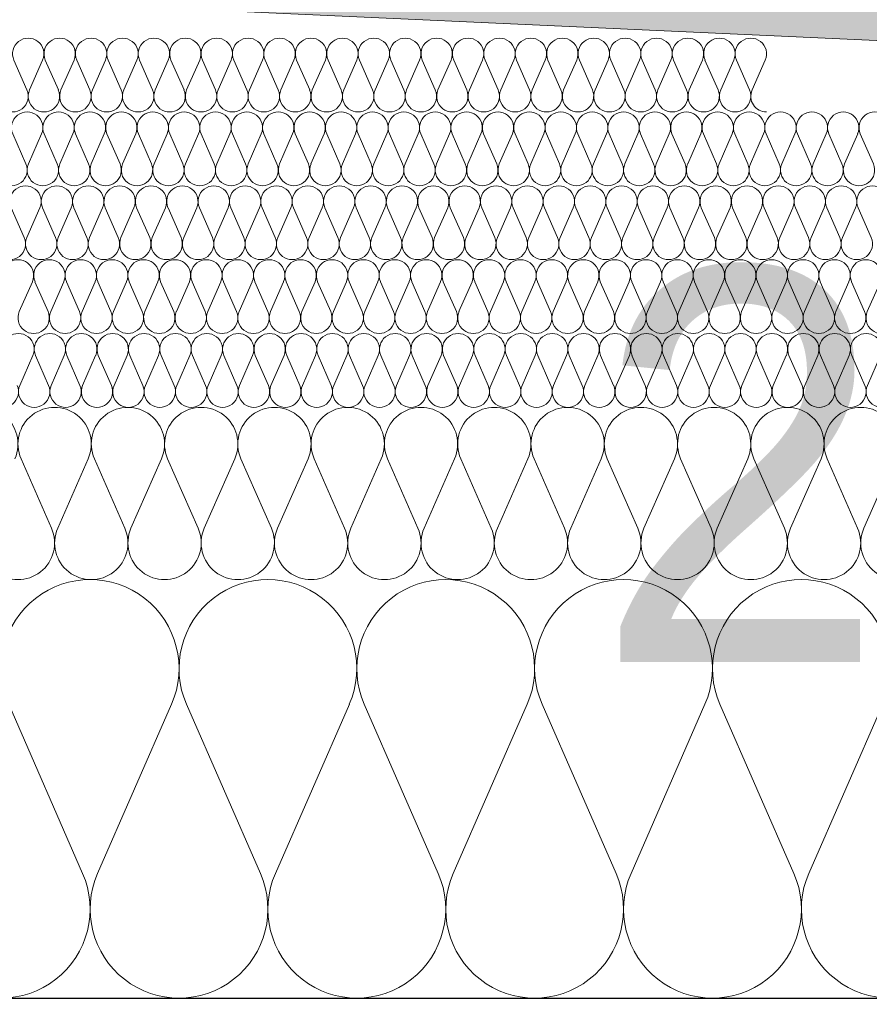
# Model space of a CAD drawing. Extents: x -547885 to -186295, y -25370 to 156194.
# Tile 58 of 256: x -512363 to -512018, y -7972 to -7572. Entities that reach past the tile are written whole.
import ezdxf

# ---------------------------------------------------------------- set-up
doc = ezdxf.new("R2010")
doc.units = 0
doc.header["$MEASUREMENT"] = 0
for name, color, linetype, lineweight in [('Arch stropy_Nr_Pióra__1', 7, 'Continuous', 25), ('INWENT KONST. DREWNIANA_Nr_Pióra__21', 7, 'Continuous', 9), ('INWENT WYMIARY_Nr_Pióra__21', 7, 'Continuous', 9), ('INWENT WYMIARY_Nr_Pióra__5', 7, 'Continuous', 13)]:
    doc.layers.add(name, color=color, linetype=linetype, lineweight=lineweight)
doc.layers.add('arch wypelnienia_Nr_Pióra__2', color=7, linetype='Continuous', lineweight=13, true_color=0x7f7f7f)
doc.layers.add('Inwent Izolacje_Nr_Pióra__2', color=7, linetype='Continuous', lineweight=13, true_color=0x7f7f7f)
doc.layers.add('Inwent Izolacje', color=7, linetype='Continuous')
doc.layers.add('INWENT WYMIARY', color=7, linetype='Continuous')
doc.styles.add('GENERATED_STYLE_2', font='txt')
doc.dimstyles.new('GENERATED_STYLE__11', dxfattribs={"dimtxt": 160.000002, "dimasz": 110.144928, "dimexe": 0.18, "dimexo": 40, "dimgap": 0.09, "dimtad": 1, "dimtih": 1, "dimtoh": 1, "dimdec": 0, "dimzin": 0, "dimdsep": 46, "dimtxsty": 'GENERATED_STYLE_2', "dimblk": 'ARROWHEAD_5', "dimblk1": 'ARROWHEAD_5', "dimblk2": 'ARROWHEAD_5', "dimcen": 0.09, "dimclrd": 7, "dimclre": 7, "dimclrt": 7, "dimazin": 0, "dimtfac": 1, "dimtdec": 4, "dimtmove": 0, "dimatfit": 3, "dimfxl": 0, "dimtolj": 1, "dimtzin": 0, "dimarcsym": 0})

# ---------------------------------------------------------------- blocks, each defined once
blk = doc.blocks.new('Izolacja cieplna 14_254', base_point=(-507889.55, -7969.58))
at = {"layer": 'Inwent Izolacje_Nr_Pióra__2', "linetype": 'Continuous'}
for p, q in [((-512337.53, -7918.92), (-512367.59, -7850.24)), ((-512301.39, -7850.24), (-512331.46, -7918.92)), ((-512265.25, -7918.92), (-512295.32, -7850.24)), ((-512229.12, -7850.24), (-512259.18, -7918.92)), ((-512192.98, -7918.92), (-512223.04, -7850.24)), ((-512156.84, -7850.24), (-512186.91, -7918.92)), ((-512120.7, -7918.92), (-512150.77, -7850.24)), ((-512084.57, -7850.24), (-512114.63, -7918.92)), ((-512048.43, -7918.92), (-512078.49, -7850.24)), ((-512012.29, -7850.24), (-512042.36, -7918.92))]:
    blk.add_line(p, q, dxfattribs=at)
for centre, start_param, end_param in [((-512334.49, -7835.73), 1.158003, 5.125183), ((-512262.22, -7835.73), 1.158003, 5.125183), ((-512189.94, -7835.73), 1.158003, 5.125183), ((-512117.67, -7835.73), 1.158003, 5.125183), ((-512045.39, -7835.73), 1.158003, 5.125183), ((-512370.63, -7933.42), 4.299595, 8.266774), ((-512298.35, -7933.42), 4.299595, 8.266774), ((-512226.08, -7933.42), 4.299595, 8.266774), ((-512153.8, -7933.42), 4.299595, 8.266774), ((-512081.53, -7933.42), 4.299595, 8.266774), ((-512009.25, -7933.42), 4.299595, 8.266774)]:
    blk.add_ellipse(centre, major_axis=(0, -36.15), ratio=0.999515, start_param=start_param, end_param=end_param, dxfattribs=at)
blk = doc.blocks.new('Izolacja cieplna 14_255', base_point=(-508759.55, -7799.58))
at = {"layer": 'Inwent Izolacje_Nr_Pióra__2', "linetype": 'Continuous'}
for p, q in [((-512350.17, -7778.72), (-512362.56, -7750.44)), ((-512335.27, -7750.44), (-512347.66, -7778.72)), ((-512320.38, -7778.72), (-512332.77, -7750.44)), ((-512305.49, -7750.44), (-512317.88, -7778.72)), ((-512290.59, -7778.72), (-512302.98, -7750.44)), ((-512275.7, -7750.44), (-512288.09, -7778.72)), ((-512260.8, -7778.72), (-512273.2, -7750.44)), ((-512245.91, -7750.44), (-512258.3, -7778.72)), ((-512231.02, -7778.72), (-512243.41, -7750.44)), ((-512216.12, -7750.44), (-512228.52, -7778.72)), ((-512201.23, -7778.72), (-512213.62, -7750.44)), ((-512186.34, -7750.44), (-512198.73, -7778.72)), ((-512171.44, -7778.72), (-512183.83, -7750.44)), ((-512156.55, -7750.44), (-512168.94, -7778.72)), ((-512141.66, -7778.72), (-512154.05, -7750.44)), ((-512126.76, -7750.44), (-512139.15, -7778.72)), ((-512111.87, -7778.72), (-512124.26, -7750.44)), ((-512096.98, -7750.44), (-512109.37, -7778.72)), ((-512082.08, -7778.72), (-512094.47, -7750.44)), ((-512067.19, -7750.44), (-512079.58, -7778.72)), ((-512052.29, -7778.72), (-512064.69, -7750.44)), ((-512037.4, -7750.44), (-512049.79, -7778.72)), ((-512022.51, -7778.72), (-512034.9, -7750.44)), ((-512007.61, -7750.44), (-512020, -7778.72))]:
    blk.add_line(p, q, dxfattribs=at)
for centre, start_param, end_param in [((-512378.7, -7744.47), 2.728799, 6.695979), ((-512348.92, -7744.47), 2.728799, 6.695979), ((-512319.13, -7744.47), 2.728799, 6.695979), ((-512289.34, -7744.47), 2.728799, 6.695979), ((-512259.55, -7744.47), 2.728799, 6.695979), ((-512229.77, -7744.47), 2.728799, 6.695979), ((-512199.98, -7744.47), 2.728799, 6.695979), ((-512170.19, -7744.47), 2.728799, 6.695979), ((-512140.4, -7744.47), 2.728799, 6.695979), ((-512110.62, -7744.47), 2.728799, 6.695979), ((-512080.83, -7744.47), 2.728799, 6.695979), ((-512051.04, -7744.47), 2.728799, 6.695979), ((-512021.26, -7744.47), 2.728799, 6.695979), ((-512363.81, -7784.69), 5.870392, 9.837571), ((-512334.02, -7784.69), 5.870392, 9.837571), ((-512304.23, -7784.69), 5.870392, 9.837571), ((-512274.45, -7784.69), 5.870392, 9.837571), ((-512244.66, -7784.69), 5.870392, 9.837571), ((-512214.87, -7784.69), 5.870392, 9.837571), ((-512185.09, -7784.69), 5.870392, 9.837571), ((-512155.3, -7784.69), 5.870392, 9.837571), ((-512125.51, -7784.69), 5.870392, 9.837571), ((-512095.72, -7784.69), 5.870392, 9.837571), ((-512065.94, -7784.69), 5.870392, 9.837571), ((-512036.15, -7784.69), 5.870392, 9.837571), ((-512006.36, -7784.69), 5.870392, 9.837571)]:
    blk.add_ellipse(centre, major_axis=(-14.89, 0), ratio=0.999587, start_param=start_param, end_param=end_param, dxfattribs=at)
blk = doc.blocks.new('Izolacja cieplna 14_256', base_point=(-509409.55, -7729.58))
at = {"layer": 'Inwent Izolacje_Nr_Pióra__2', "linetype": 'Continuous'}
for p, q in [((-512357.75, -7708.52), (-512363.05, -7720.64)), ((-512351.37, -7720.64), (-512356.67, -7708.52)), ((-512344.99, -7708.52), (-512350.29, -7720.64)), ((-512338.61, -7720.64), (-512343.91, -7708.52)), ((-512332.23, -7708.52), (-512337.53, -7720.64)), ((-512325.84, -7720.64), (-512331.15, -7708.52)), ((-512319.46, -7708.52), (-512324.77, -7720.64)), ((-512313.08, -7720.64), (-512318.39, -7708.52)), ((-512306.7, -7708.52), (-512312.01, -7720.64)), ((-512300.32, -7720.64), (-512305.63, -7708.52)), ((-512293.94, -7708.52), (-512299.25, -7720.64)), ((-512287.56, -7720.64), (-512292.87, -7708.52)), ((-512281.18, -7708.52), (-512286.49, -7720.64)), ((-512274.8, -7720.64), (-512280.11, -7708.52)), ((-512268.42, -7708.52), (-512273.73, -7720.64)), ((-512262.04, -7720.64), (-512267.35, -7708.52)), ((-512255.66, -7708.52), (-512260.97, -7720.64)), ((-512249.28, -7720.64), (-512254.59, -7708.52)), ((-512242.9, -7708.52), (-512248.21, -7720.64)), ((-512236.52, -7720.64), (-512241.83, -7708.52)), ((-512230.14, -7708.52), (-512235.45, -7720.64)), ((-512223.76, -7720.64), (-512229.07, -7708.52)), ((-512217.38, -7708.52), (-512222.69, -7720.64)), ((-512211, -7720.64), (-512216.31, -7708.52)), ((-512204.62, -7708.52), (-512209.93, -7720.64)), ((-512198.24, -7720.64), (-512203.55, -7708.52)), ((-512191.86, -7708.52), (-512197.17, -7720.64)), ((-512185.48, -7720.64), (-512190.79, -7708.52)), ((-512179.1, -7708.52), (-512184.41, -7720.64)), ((-512172.72, -7720.64), (-512178.03, -7708.52)), ((-512166.34, -7708.52), (-512171.65, -7720.64)), ((-512159.96, -7720.64), (-512165.27, -7708.52)), ((-512153.58, -7708.52), (-512158.89, -7720.64)), ((-512147.2, -7720.64), (-512152.51, -7708.52)), ((-512140.82, -7708.52), (-512146.13, -7720.64)), ((-512134.44, -7720.64), (-512139.75, -7708.52)), ((-512128.06, -7708.52), (-512133.37, -7720.64)), ((-512121.68, -7720.64), (-512126.99, -7708.52)), ((-512115.3, -7708.52), (-512120.61, -7720.64)), ((-512108.92, -7720.64), (-512114.23, -7708.52)), ((-512102.54, -7708.52), (-512107.85, -7720.64)), ((-512096.16, -7720.64), (-512101.47, -7708.52)), ((-512089.78, -7708.52), (-512095.09, -7720.64)), ((-512083.4, -7720.64), (-512088.71, -7708.52)), ((-512077.02, -7708.52), (-512082.33, -7720.64)), ((-512070.64, -7720.64), (-512075.94, -7708.52)), ((-512064.26, -7708.52), (-512069.56, -7720.64)), ((-512057.88, -7720.64), (-512063.18, -7708.52)), ((-512051.5, -7708.52), (-512056.8, -7720.64)), ((-512045.12, -7720.64), (-512050.42, -7708.52)), ((-512038.74, -7708.52), (-512044.04, -7720.64)), ((-512032.36, -7720.64), (-512037.66, -7708.52)), ((-512025.98, -7708.52), (-512031.28, -7720.64)), ((-512019.59, -7720.64), (-512024.9, -7708.52)), ((-512013.21, -7708.52), (-512018.52, -7720.64))]:
    blk.add_line(p, q, dxfattribs=at)
for centre, start_param, end_param in [((-512363.59, -7705.96), 1.158003, 5.125183), ((-512350.83, -7705.96), 1.158003, 5.125183), ((-512338.07, -7705.96), 1.158003, 5.125183), ((-512325.31, -7705.96), 1.158003, 5.125183), ((-512312.55, -7705.96), 1.158003, 5.125183), ((-512299.79, -7705.96), 1.158003, 5.125183), ((-512287.03, -7705.96), 1.158003, 5.125183), ((-512274.27, -7705.96), 1.158003, 5.125183), ((-512261.51, -7705.96), 1.158003, 5.125183), ((-512248.75, -7705.96), 1.158003, 5.125183), ((-512235.99, -7705.96), 1.158003, 5.125183), ((-512223.23, -7705.96), 1.158003, 5.125183), ((-512210.47, -7705.96), 1.158003, 5.125183), ((-512197.7, -7705.96), 1.158003, 5.125183), ((-512184.94, -7705.96), 1.158003, 5.125183), ((-512172.18, -7705.96), 1.158003, 5.125183), ((-512159.42, -7705.96), 1.158003, 5.125183), ((-512146.66, -7705.96), 1.158003, 5.125183), ((-512133.9, -7705.96), 1.158003, 5.125183), ((-512121.14, -7705.96), 1.158003, 5.125183), ((-512108.38, -7705.96), 1.158003, 5.125183), ((-512095.62, -7705.96), 1.158003, 5.125183), ((-512082.86, -7705.96), 1.158003, 5.125183), ((-512070.1, -7705.96), 1.158003, 5.125183), ((-512057.34, -7705.96), 1.158003, 5.125183), ((-512044.58, -7705.96), 1.158003, 5.125183), ((-512031.82, -7705.96), 1.158003, 5.125183), ((-512019.06, -7705.96), 1.158003, 5.125183), ((-512369.97, -7723.2), 4.299595, 8.266774), ((-512357.21, -7723.2), 4.299595, 8.266774), ((-512344.45, -7723.2), 4.299595, 8.266774), ((-512331.69, -7723.2), 4.299595, 8.266774), ((-512318.93, -7723.2), 4.299595, 8.266774), ((-512306.17, -7723.2), 4.299595, 8.266774), ((-512293.41, -7723.2), 4.299595, 8.266774), ((-512280.65, -7723.2), 4.299595, 8.266774), ((-512267.89, -7723.2), 4.299595, 8.266774), ((-512255.13, -7723.2), 4.299595, 8.266774), ((-512242.37, -7723.2), 4.299595, 8.266774), ((-512229.61, -7723.2), 4.299595, 8.266774), ((-512216.85, -7723.2), 4.299595, 8.266774), ((-512204.08, -7723.2), 4.299595, 8.266774), ((-512191.32, -7723.2), 4.299595, 8.266774), ((-512178.56, -7723.2), 4.299595, 8.266774), ((-512165.8, -7723.2), 4.299595, 8.266774), ((-512153.04, -7723.2), 4.299595, 8.266774), ((-512140.28, -7723.2), 4.299595, 8.266774), ((-512127.52, -7723.2), 4.299595, 8.266774), ((-512114.76, -7723.2), 4.299595, 8.266774), ((-512102, -7723.2), 4.299595, 8.266774), ((-512089.24, -7723.2), 4.299595, 8.266774), ((-512076.48, -7723.2), 4.299595, 8.266774), ((-512063.72, -7723.2), 4.299595, 8.266774), ((-512050.96, -7723.2), 4.299595, 8.266774), ((-512038.2, -7723.2), 4.299595, 8.266774), ((-512025.44, -7723.2), 4.299595, 8.266774), ((-512012.68, -7723.2), 4.299595, 8.266774)]:
    blk.add_ellipse(centre, major_axis=(0, -6.38), ratio=0.999979, start_param=start_param, end_param=end_param, dxfattribs=at)
blk = doc.blocks.new('Izolacja cieplna 14_257', base_point=(-510059.55, -7699.58))
at = {"layer": 'Inwent Izolacje_Nr_Pióra__2', "linetype": 'Continuous'}
for p, q in [((-512357.96, -7678.52), (-512363.27, -7690.64)), ((-512351.58, -7690.64), (-512356.89, -7678.52)), ((-512345.2, -7678.52), (-512350.51, -7690.64)), ((-512338.81, -7690.64), (-512344.12, -7678.52)), ((-512332.43, -7678.52), (-512337.74, -7690.64)), ((-512326.05, -7690.64), (-512331.36, -7678.52)), ((-512319.66, -7678.52), (-512324.97, -7690.64)), ((-512313.28, -7690.64), (-512318.59, -7678.52)), ((-512306.9, -7678.52), (-512312.21, -7690.64)), ((-512300.52, -7690.64), (-512305.83, -7678.52)), ((-512294.13, -7678.52), (-512299.44, -7690.64)), ((-512287.75, -7690.64), (-512293.06, -7678.52)), ((-512281.37, -7678.52), (-512286.68, -7690.64)), ((-512274.98, -7690.64), (-512280.29, -7678.52)), ((-512268.6, -7678.52), (-512273.91, -7690.64)), ((-512262.22, -7690.64), (-512267.53, -7678.52)), ((-512255.83, -7678.52), (-512261.15, -7690.64)), ((-512249.45, -7690.64), (-512254.76, -7678.52)), ((-512243.07, -7678.52), (-512248.38, -7690.64)), ((-512236.69, -7690.64), (-512242, -7678.52)), ((-512230.3, -7678.52), (-512235.61, -7690.64)), ((-512223.92, -7690.64), (-512229.23, -7678.52)), ((-512217.54, -7678.52), (-512222.85, -7690.64)), ((-512211.15, -7690.64), (-512216.46, -7678.52)), ((-512204.77, -7678.52), (-512210.08, -7690.64)), ((-512198.39, -7690.64), (-512203.7, -7678.52)), ((-512192, -7678.52), (-512197.32, -7690.64)), ((-512185.62, -7690.64), (-512190.93, -7678.52)), ((-512179.24, -7678.52), (-512184.55, -7690.64)), ((-512172.86, -7690.64), (-512178.17, -7678.52)), ((-512166.47, -7678.52), (-512171.78, -7690.64)), ((-512160.09, -7690.64), (-512165.4, -7678.52)), ((-512153.71, -7678.52), (-512159.02, -7690.64)), ((-512147.32, -7690.64), (-512152.63, -7678.52)), ((-512140.94, -7678.52), (-512146.25, -7690.64)), ((-512134.56, -7690.64), (-512139.87, -7678.52)), ((-512128.18, -7678.52), (-512133.49, -7690.64)), ((-512121.79, -7690.64), (-512127.1, -7678.52)), ((-512115.41, -7678.52), (-512120.72, -7690.64)), ((-512109.03, -7690.64), (-512114.34, -7678.52)), ((-512102.64, -7678.52), (-512107.95, -7690.64)), ((-512096.26, -7690.64), (-512101.57, -7678.52)), ((-512089.88, -7678.52), (-512095.19, -7690.64)), ((-512083.49, -7690.64), (-512088.8, -7678.52)), ((-512077.11, -7678.52), (-512082.42, -7690.64)), ((-512070.73, -7690.64), (-512076.04, -7678.52)), ((-512064.35, -7678.52), (-512069.66, -7690.64)), ((-512057.96, -7690.64), (-512063.27, -7678.52)), ((-512051.58, -7678.52), (-512056.89, -7690.64)), ((-512045.2, -7690.64), (-512050.51, -7678.52)), ((-512038.81, -7678.52), (-512044.12, -7690.64)), ((-512032.43, -7690.64), (-512037.74, -7678.52)), ((-512026.05, -7678.52), (-512031.36, -7690.64)), ((-512019.66, -7690.64), (-512024.97, -7678.52)), ((-512013.28, -7678.52), (-512018.59, -7690.64))]:
    blk.add_line(p, q, dxfattribs=at)
for centre, start_param, end_param in [((-512363.81, -7675.96), 2.728799, 6.695979), ((-512351.04, -7675.96), 2.728799, 6.695979), ((-512338.28, -7675.96), 2.728799, 6.695979), ((-512325.51, -7675.96), 2.728799, 6.695979), ((-512312.75, -7675.96), 2.728799, 6.695979), ((-512299.98, -7675.96), 2.728799, 6.695979), ((-512287.21, -7675.96), 2.728799, 6.695979), ((-512274.45, -7675.96), 2.728799, 6.695979), ((-512261.68, -7675.96), 2.728799, 6.695979), ((-512248.92, -7675.96), 2.728799, 6.695979), ((-512236.15, -7675.96), 2.728799, 6.695979), ((-512223.38, -7675.96), 2.728799, 6.695979), ((-512210.62, -7675.96), 2.728799, 6.695979), ((-512197.85, -7675.96), 2.728799, 6.695979), ((-512185.09, -7675.96), 2.728799, 6.695979), ((-512172.32, -7675.96), 2.728799, 6.695979), ((-512159.55, -7675.96), 2.728799, 6.695979), ((-512146.79, -7675.96), 2.728799, 6.695979), ((-512134.02, -7675.96), 2.728799, 6.695979), ((-512121.26, -7675.96), 2.728799, 6.695979), ((-512108.49, -7675.96), 2.728799, 6.695979), ((-512095.72, -7675.96), 2.728799, 6.695979), ((-512082.96, -7675.96), 2.728799, 6.695979), ((-512070.19, -7675.96), 2.728799, 6.695979), ((-512057.43, -7675.96), 2.728799, 6.695979), ((-512044.66, -7675.96), 2.728799, 6.695979), ((-512031.89, -7675.96), 2.728799, 6.695979), ((-512019.13, -7675.96), 2.728799, 6.695979), ((-512357.43, -7693.2), 5.870392, 9.837571), ((-512344.66, -7693.2), 5.870392, 9.837571), ((-512331.89, -7693.2), 5.870392, 9.837571), ((-512319.13, -7693.2), 5.870392, 9.837571), ((-512306.36, -7693.2), 5.870392, 9.837571), ((-512293.6, -7693.2), 5.870392, 9.837571), ((-512280.83, -7693.2), 5.870392, 9.837571), ((-512268.06, -7693.2), 5.870392, 9.837571), ((-512255.3, -7693.2), 5.870392, 9.837571), ((-512242.53, -7693.2), 5.870392, 9.837571), ((-512229.77, -7693.2), 5.870392, 9.837571), ((-512217, -7693.2), 5.870392, 9.837571), ((-512204.23, -7693.2), 5.870392, 9.837571), ((-512191.47, -7693.2), 5.870392, 9.837571), ((-512178.7, -7693.2), 5.870392, 9.837571), ((-512165.94, -7693.2), 5.870392, 9.837571), ((-512153.17, -7693.2), 5.870392, 9.837571), ((-512140.4, -7693.2), 5.870392, 9.837571), ((-512127.64, -7693.2), 5.870392, 9.837571), ((-512114.87, -7693.2), 5.870392, 9.837571), ((-512102.11, -7693.2), 5.870392, 9.837571), ((-512089.34, -7693.2), 5.870392, 9.837571), ((-512076.57, -7693.2), 5.870392, 9.837571), ((-512063.81, -7693.2), 5.870392, 9.837571), ((-512051.04, -7693.2), 5.870392, 9.837571), ((-512038.28, -7693.2), 5.870392, 9.837571), ((-512025.51, -7693.2), 5.870392, 9.837571), ((-512012.75, -7693.2), 5.870392, 9.837571)]:
    blk.add_ellipse(centre, major_axis=(-6.38, 0), ratio=0.999587, start_param=start_param, end_param=end_param, dxfattribs=at)
blk = doc.blocks.new('Izolacja cieplna 14_258', base_point=(-510709.55, -7669.58))
at = {"layer": 'Inwent Izolacje_Nr_Pióra__2', "linetype": 'Continuous'}
for p, q in [((-512361.27, -7660.64), (-512366.58, -7648.52)), ((-512354.9, -7648.52), (-512360.2, -7660.64)), ((-512348.52, -7660.64), (-512353.83, -7648.52)), ((-512342.15, -7648.52), (-512347.45, -7660.64)), ((-512335.77, -7660.64), (-512341.08, -7648.52)), ((-512329.4, -7648.52), (-512334.7, -7660.64)), ((-512323.02, -7660.64), (-512328.33, -7648.52)), ((-512316.65, -7648.52), (-512321.95, -7660.64)), ((-512310.27, -7660.64), (-512315.58, -7648.52)), ((-512303.9, -7648.52), (-512309.2, -7660.64)), ((-512297.52, -7660.64), (-512302.82, -7648.52)), ((-512291.15, -7648.52), (-512296.45, -7660.64)), ((-512284.77, -7660.64), (-512290.07, -7648.52)), ((-512278.4, -7648.52), (-512283.7, -7660.64)), ((-512272.02, -7660.64), (-512277.32, -7648.52)), ((-512265.64, -7648.52), (-512270.95, -7660.64)), ((-512259.27, -7660.64), (-512264.57, -7648.52)), ((-512252.89, -7648.52), (-512258.2, -7660.64)), ((-512246.52, -7660.64), (-512251.82, -7648.52)), ((-512240.14, -7648.52), (-512245.45, -7660.64)), ((-512233.77, -7660.64), (-512239.07, -7648.52)), ((-512227.39, -7648.52), (-512232.7, -7660.64)), ((-512221.02, -7660.64), (-512226.32, -7648.52)), ((-512214.64, -7648.52), (-512219.95, -7660.64)), ((-512208.27, -7660.64), (-512213.57, -7648.52)), ((-512201.89, -7648.52), (-512207.2, -7660.64)), ((-512195.52, -7660.64), (-512200.82, -7648.52)), ((-512189.14, -7648.52), (-512194.45, -7660.64)), ((-512182.77, -7660.64), (-512188.07, -7648.52)), ((-512176.39, -7648.52), (-512181.7, -7660.64)), ((-512170.02, -7660.64), (-512175.32, -7648.52)), ((-512163.64, -7648.52), (-512168.95, -7660.64)), ((-512157.27, -7660.64), (-512162.57, -7648.52)), ((-512150.89, -7648.52), (-512156.19, -7660.64)), ((-512144.52, -7660.64), (-512149.82, -7648.52)), ((-512138.14, -7648.52), (-512143.44, -7660.64)), ((-512131.76, -7660.64), (-512137.07, -7648.52)), ((-512125.39, -7648.52), (-512130.69, -7660.64)), ((-512119.01, -7660.64), (-512124.32, -7648.52)), ((-512112.64, -7648.52), (-512117.94, -7660.64)), ((-512106.26, -7660.64), (-512111.57, -7648.52)), ((-512099.89, -7648.52), (-512105.19, -7660.64)), ((-512093.51, -7660.64), (-512098.82, -7648.52)), ((-512087.14, -7648.52), (-512092.44, -7660.64)), ((-512080.76, -7660.64), (-512086.07, -7648.52)), ((-512074.39, -7648.52), (-512079.69, -7660.64)), ((-512068.01, -7660.64), (-512073.32, -7648.52)), ((-512061.64, -7648.52), (-512066.94, -7660.64)), ((-512055.26, -7660.64), (-512060.57, -7648.52)), ((-512048.89, -7648.52), (-512054.19, -7660.64)), ((-512042.51, -7660.64), (-512047.82, -7648.52)), ((-512036.14, -7648.52), (-512041.44, -7660.64)), ((-512029.76, -7660.64), (-512035.07, -7648.52)), ((-512023.39, -7648.52), (-512028.69, -7660.64)), ((-512017.01, -7660.64), (-512022.31, -7648.52))]:
    blk.add_line(p, q, dxfattribs=at)
for centre, start_param, end_param in [((-512360.74, -7645.96), 1.158003, 5.125183), ((-512347.99, -7645.96), 1.158003, 5.125183), ((-512335.24, -7645.96), 1.158003, 5.125183), ((-512322.49, -7645.96), 1.158003, 5.125183), ((-512309.74, -7645.96), 1.158003, 5.125183), ((-512296.99, -7645.96), 1.158003, 5.125183), ((-512284.23, -7645.96), 1.158003, 5.125183), ((-512271.48, -7645.96), 1.158003, 5.125183), ((-512258.73, -7645.96), 1.158003, 5.125183), ((-512245.98, -7645.96), 1.158003, 5.125183), ((-512233.23, -7645.96), 1.158003, 5.125183), ((-512220.48, -7645.96), 1.158003, 5.125183), ((-512207.73, -7645.96), 1.158003, 5.125183), ((-512194.98, -7645.96), 1.158003, 5.125183), ((-512182.23, -7645.96), 1.158003, 5.125183), ((-512169.48, -7645.96), 1.158003, 5.125183), ((-512156.73, -7645.96), 1.158003, 5.125183), ((-512143.98, -7645.96), 1.158003, 5.125183), ((-512131.23, -7645.96), 1.158003, 5.125183), ((-512118.48, -7645.96), 1.158003, 5.125183), ((-512105.73, -7645.96), 1.158003, 5.125183), ((-512092.98, -7645.96), 1.158003, 5.125183), ((-512080.23, -7645.96), 1.158003, 5.125183), ((-512067.48, -7645.96), 1.158003, 5.125183), ((-512054.73, -7645.96), 1.158003, 5.125183), ((-512041.98, -7645.96), 1.158003, 5.125183), ((-512029.23, -7645.96), 1.158003, 5.125183), ((-512016.48, -7645.96), 1.158003, 5.125183), ((-512367.11, -7663.2), 4.299595, 8.266774), ((-512354.36, -7663.2), 4.299595, 8.266774), ((-512341.61, -7663.2), 4.299595, 8.266774), ((-512328.86, -7663.2), 4.299595, 8.266774), ((-512316.11, -7663.2), 4.299595, 8.266774), ((-512303.36, -7663.2), 4.299595, 8.266774), ((-512290.61, -7663.2), 4.299595, 8.266774), ((-512277.86, -7663.2), 4.299595, 8.266774), ((-512265.11, -7663.2), 4.299595, 8.266774), ((-512252.36, -7663.2), 4.299595, 8.266774), ((-512239.61, -7663.2), 4.299595, 8.266774), ((-512226.86, -7663.2), 4.299595, 8.266774), ((-512214.11, -7663.2), 4.299595, 8.266774), ((-512201.36, -7663.2), 4.299595, 8.266774), ((-512188.61, -7663.2), 4.299595, 8.266774), ((-512175.86, -7663.2), 4.299595, 8.266774), ((-512163.11, -7663.2), 4.299595, 8.266774), ((-512150.35, -7663.2), 4.299595, 8.266774), ((-512137.6, -7663.2), 4.299595, 8.266774), ((-512124.85, -7663.2), 4.299595, 8.266774), ((-512112.1, -7663.2), 4.299595, 8.266774), ((-512099.35, -7663.2), 4.299595, 8.266774), ((-512086.6, -7663.2), 4.299595, 8.266774), ((-512073.85, -7663.2), 4.299595, 8.266774), ((-512061.1, -7663.2), 4.299595, 8.266774), ((-512048.35, -7663.2), 4.299595, 8.266774), ((-512035.6, -7663.2), 4.299595, 8.266774), ((-512022.85, -7663.2), 4.299595, 8.266774)]:
    blk.add_ellipse(centre, major_axis=(0, -6.38), ratio=0.999198, start_param=start_param, end_param=end_param, dxfattribs=at)
blk = doc.blocks.new('Izolacja cieplna 14_259', base_point=(-511409.55, -7639.58))
at = {"layer": 'Inwent Izolacje_Nr_Pióra__2', "linetype": 'Continuous'}
for p, q in [((-512360.61, -7630.64), (-512365.91, -7618.52)), ((-512354.23, -7618.52), (-512359.54, -7630.64)), ((-512347.85, -7630.64), (-512353.16, -7618.52)), ((-512341.47, -7618.52), (-512346.78, -7630.64)), ((-512335.09, -7630.64), (-512340.4, -7618.52)), ((-512328.71, -7618.52), (-512334.02, -7630.64)), ((-512322.33, -7630.64), (-512327.64, -7618.52)), ((-512315.95, -7618.52), (-512321.26, -7630.64)), ((-512309.57, -7630.64), (-512314.88, -7618.52)), ((-512303.19, -7618.52), (-512308.5, -7630.64)), ((-512296.81, -7630.64), (-512302.12, -7618.52)), ((-512290.43, -7618.52), (-512295.74, -7630.64)), ((-512284.06, -7630.64), (-512289.36, -7618.52)), ((-512277.68, -7618.52), (-512282.98, -7630.64)), ((-512271.3, -7630.64), (-512276.6, -7618.52)), ((-512264.92, -7618.52), (-512270.22, -7630.64)), ((-512258.54, -7630.64), (-512263.85, -7618.52)), ((-512252.16, -7618.52), (-512257.47, -7630.64)), ((-512245.78, -7630.64), (-512251.09, -7618.52)), ((-512239.4, -7618.52), (-512244.71, -7630.64)), ((-512233.02, -7630.64), (-512238.33, -7618.52)), ((-512226.64, -7618.52), (-512231.95, -7630.64)), ((-512220.26, -7630.64), (-512225.57, -7618.52)), ((-512213.88, -7618.52), (-512219.19, -7630.64)), ((-512207.5, -7630.64), (-512212.81, -7618.52)), ((-512201.12, -7618.52), (-512206.43, -7630.64)), ((-512194.74, -7630.64), (-512200.05, -7618.52)), ((-512188.37, -7618.52), (-512193.67, -7630.64)), ((-512181.99, -7630.64), (-512187.29, -7618.52)), ((-512175.61, -7618.52), (-512180.91, -7630.64)), ((-512169.23, -7630.64), (-512174.53, -7618.52)), ((-512162.85, -7618.52), (-512168.16, -7630.64)), ((-512156.47, -7630.64), (-512161.78, -7618.52)), ((-512150.09, -7618.52), (-512155.4, -7630.64)), ((-512143.71, -7630.64), (-512149.02, -7618.52)), ((-512137.33, -7618.52), (-512142.64, -7630.64)), ((-512130.95, -7630.64), (-512136.26, -7618.52)), ((-512124.57, -7618.52), (-512129.88, -7630.64)), ((-512118.19, -7630.64), (-512123.5, -7618.52)), ((-512111.81, -7618.52), (-512117.12, -7630.64)), ((-512105.43, -7630.64), (-512110.74, -7618.52)), ((-512099.06, -7618.52), (-512104.36, -7630.64)), ((-512092.68, -7630.64), (-512097.98, -7618.52)), ((-512086.3, -7618.52), (-512091.6, -7630.64)), ((-512079.92, -7630.64), (-512085.22, -7618.52)), ((-512073.54, -7618.52), (-512078.85, -7630.64)), ((-512067.16, -7630.64), (-512072.47, -7618.52)), ((-512060.78, -7618.52), (-512066.09, -7630.64)), ((-512054.4, -7630.64), (-512059.71, -7618.52)), ((-512048.02, -7618.52), (-512053.33, -7630.64)), ((-512041.64, -7630.64), (-512046.95, -7618.52)), ((-512035.26, -7618.52), (-512040.57, -7630.64)), ((-512028.88, -7630.64), (-512034.19, -7618.52)), ((-512022.5, -7618.52), (-512027.81, -7630.64)), ((-512016.12, -7630.64), (-512021.43, -7618.52))]:
    blk.add_line(p, q, dxfattribs=at)
for centre, start_param, end_param in [((-512360.07, -7615.96), 1.158003, 5.125183), ((-512347.31, -7615.96), 1.158003, 5.125183), ((-512334.55, -7615.96), 1.158003, 5.125183), ((-512321.8, -7615.96), 1.158003, 5.125183), ((-512309.04, -7615.96), 1.158003, 5.125183), ((-512296.28, -7615.96), 1.158003, 5.125183), ((-512283.52, -7615.96), 1.158003, 5.125183), ((-512270.76, -7615.96), 1.158003, 5.125183), ((-512258, -7615.96), 1.158003, 5.125183), ((-512245.24, -7615.96), 1.158003, 5.125183), ((-512232.48, -7615.96), 1.158003, 5.125183), ((-512219.73, -7615.96), 1.158003, 5.125183), ((-512206.97, -7615.96), 1.158003, 5.125183), ((-512194.21, -7615.96), 1.158003, 5.125183), ((-512181.45, -7615.96), 1.158003, 5.125183), ((-512168.69, -7615.96), 1.158003, 5.125183), ((-512155.93, -7615.96), 1.158003, 5.125183), ((-512143.17, -7615.96), 1.158003, 5.125183), ((-512130.42, -7615.96), 1.158003, 5.125183), ((-512117.66, -7615.96), 1.158003, 5.125183), ((-512104.9, -7615.96), 1.158003, 5.125183), ((-512092.14, -7615.96), 1.158003, 5.125183), ((-512079.38, -7615.96), 1.158003, 5.125183), ((-512066.62, -7615.96), 1.158003, 5.125183), ((-512053.86, -7615.96), 1.158003, 5.125183), ((-512041.11, -7615.96), 1.158003, 5.125183), ((-512028.35, -7615.96), 1.158003, 5.125183), ((-512015.59, -7615.96), 1.158003, 5.125183), ((-512366.45, -7633.2), 4.299595, 8.266774), ((-512353.69, -7633.2), 4.299595, 8.266774), ((-512340.93, -7633.2), 4.299595, 8.266774), ((-512328.17, -7633.2), 4.299595, 8.266774), ((-512315.42, -7633.2), 4.299595, 8.266774), ((-512302.66, -7633.2), 4.299595, 8.266774), ((-512289.9, -7633.2), 4.299595, 8.266774), ((-512277.14, -7633.2), 4.299595, 8.266774), ((-512264.38, -7633.2), 4.299595, 8.266774), ((-512251.62, -7633.2), 4.299595, 8.266774), ((-512238.86, -7633.2), 4.299595, 8.266774), ((-512226.11, -7633.2), 4.299595, 8.266774), ((-512213.35, -7633.2), 4.299595, 8.266774), ((-512200.59, -7633.2), 4.299595, 8.266774), ((-512187.83, -7633.2), 4.299595, 8.266774), ((-512175.07, -7633.2), 4.299595, 8.266774), ((-512162.31, -7633.2), 4.299595, 8.266774), ((-512149.55, -7633.2), 4.299595, 8.266774), ((-512136.79, -7633.2), 4.299595, 8.266774), ((-512124.04, -7633.2), 4.299595, 8.266774), ((-512111.28, -7633.2), 4.299595, 8.266774), ((-512098.52, -7633.2), 4.299595, 8.266774), ((-512085.76, -7633.2), 4.299595, 8.266774), ((-512073, -7633.2), 4.299595, 8.266774), ((-512060.24, -7633.2), 4.299595, 8.266774), ((-512047.48, -7633.2), 4.299595, 8.266774), ((-512034.73, -7633.2), 4.299595, 8.266774), ((-512021.97, -7633.2), 4.299595, 8.266774)]:
    blk.add_ellipse(centre, major_axis=(0, -6.38), ratio=0.999838, start_param=start_param, end_param=end_param, dxfattribs=at)
blk = doc.blocks.new('Izolacja cieplna 14_260', base_point=(-512059.55, -7609.58))
at = {"layer": 'Inwent Izolacje_Nr_Pióra__2', "linetype": 'Continuous'}
for p, q in [((-512360.17, -7600.64), (-512365.48, -7588.52)), ((-512353.78, -7588.52), (-512359.09, -7600.64)), ((-512347.4, -7600.64), (-512352.71, -7588.52)), ((-512341.01, -7588.52), (-512346.33, -7600.64)), ((-512334.63, -7600.64), (-512339.94, -7588.52)), ((-512328.24, -7588.52), (-512333.56, -7600.64)), ((-512321.86, -7600.64), (-512327.17, -7588.52)), ((-512315.47, -7588.52), (-512320.79, -7600.64)), ((-512309.09, -7600.64), (-512314.4, -7588.52)), ((-512302.71, -7588.52), (-512308.02, -7600.64)), ((-512296.32, -7600.64), (-512301.63, -7588.52)), ((-512289.94, -7588.52), (-512295.25, -7600.64)), ((-512283.55, -7600.64), (-512288.86, -7588.52)), ((-512277.17, -7588.52), (-512282.48, -7600.64)), ((-512270.78, -7600.64), (-512276.09, -7588.52)), ((-512264.4, -7588.52), (-512269.71, -7600.64)), ((-512258.01, -7600.64), (-512263.32, -7588.52)), ((-512251.63, -7588.52), (-512256.94, -7600.64)), ((-512245.24, -7600.64), (-512250.56, -7588.52)), ((-512238.86, -7588.52), (-512244.17, -7600.64)), ((-512232.47, -7600.64), (-512237.79, -7588.52)), ((-512226.09, -7588.52), (-512231.4, -7600.64)), ((-512219.71, -7600.64), (-512225.02, -7588.52)), ((-512213.32, -7588.52), (-512218.63, -7600.64)), ((-512206.94, -7600.64), (-512212.25, -7588.52)), ((-512200.55, -7588.52), (-512205.86, -7600.64)), ((-512194.17, -7600.64), (-512199.48, -7588.52)), ((-512187.78, -7588.52), (-512193.09, -7600.64)), ((-512181.4, -7600.64), (-512186.71, -7588.52)), ((-512175.01, -7588.52), (-512180.33, -7600.64)), ((-512168.63, -7600.64), (-512173.94, -7588.52)), ((-512162.24, -7588.52), (-512167.56, -7600.64)), ((-512155.86, -7600.64), (-512161.17, -7588.52)), ((-512149.47, -7588.52), (-512154.79, -7600.64)), ((-512143.09, -7600.64), (-512148.4, -7588.52)), ((-512136.71, -7588.52), (-512142.02, -7600.64)), ((-512130.32, -7600.64), (-512135.63, -7588.52)), ((-512123.94, -7588.52), (-512129.25, -7600.64)), ((-512117.55, -7600.64), (-512122.86, -7588.52)), ((-512111.17, -7588.52), (-512116.48, -7600.64)), ((-512104.78, -7600.64), (-512110.09, -7588.52)), ((-512098.4, -7588.52), (-512103.71, -7600.64)), ((-512092.01, -7600.64), (-512097.32, -7588.52)), ((-512085.63, -7588.52), (-512090.94, -7600.64)), ((-512079.24, -7600.64), (-512084.56, -7588.52)), ((-512072.86, -7588.52), (-512078.17, -7600.64)), ((-512066.47, -7600.64), (-512071.79, -7588.52)), ((-512060.09, -7588.52), (-512065.4, -7600.64))]:
    blk.add_line(p, q, dxfattribs=at)
for centre, start_param, end_param in [((-512359.63, -7585.96), 2.728799, 6.695979), ((-512346.86, -7585.96), 2.728799, 6.695979), ((-512334.09, -7585.96), 2.728799, 6.695979), ((-512321.32, -7585.96), 2.728799, 6.695979), ((-512308.55, -7585.96), 2.728799, 6.695979), ((-512295.78, -7585.96), 2.728799, 6.695979), ((-512283.02, -7585.96), 2.728799, 6.695979), ((-512270.25, -7585.96), 2.728799, 6.695979), ((-512257.48, -7585.96), 2.728799, 6.695979), ((-512244.71, -7585.96), 2.728799, 6.695979), ((-512231.94, -7585.96), 2.728799, 6.695979), ((-512219.17, -7585.96), 2.728799, 6.695979), ((-512206.4, -7585.96), 2.728799, 6.695979), ((-512193.63, -7585.96), 2.728799, 6.695979), ((-512180.86, -7585.96), 2.728799, 6.695979), ((-512168.09, -7585.96), 2.728799, 6.695979), ((-512155.32, -7585.96), 2.728799, 6.695979), ((-512142.55, -7585.96), 2.728799, 6.695979), ((-512129.78, -7585.96), 2.728799, 6.695979), ((-512117.02, -7585.96), 2.728799, 6.695979), ((-512104.25, -7585.96), 2.728799, 6.695979), ((-512091.48, -7585.96), 2.728799, 6.695979), ((-512078.71, -7585.96), 2.728799, 6.695979), ((-512065.94, -7585.96), 2.728799, 6.695979), ((-512366.02, -7603.2), 5.870392, 9.837571), ((-512353.25, -7603.2), 5.870392, 9.837571), ((-512340.48, -7603.2), 5.870392, 9.837571), ((-512327.71, -7603.2), 5.870392, 9.837571), ((-512314.94, -7603.2), 5.870392, 9.837571), ((-512302.17, -7603.2), 5.870392, 9.837571), ((-512289.4, -7603.2), 5.870392, 9.837571), ((-512276.63, -7603.2), 5.870392, 9.837571), ((-512263.86, -7603.2), 5.870392, 9.837571), ((-512251.09, -7603.2), 5.870392, 9.837571), ((-512238.32, -7603.2), 5.870392, 9.837571), ((-512225.55, -7603.2), 5.870392, 9.837571), ((-512212.78, -7603.2), 5.870392, 9.837571), ((-512200.02, -7603.2), 5.870392, 9.837571), ((-512187.25, -7603.2), 5.870392, 9.837571), ((-512174.48, -7603.2), 5.870392, 9.837571), ((-512161.71, -7603.2), 5.870392, 9.837571), ((-512148.94, -7603.2), 5.870392, 9.837571), ((-512136.17, -7603.2), 5.870392, 9.837571), ((-512123.4, -7603.2), 5.870392, 9.837571), ((-512110.63, -7603.2), 5.870392, 9.837571), ((-512097.86, -7603.2), 5.870392, 9.837571), ((-512085.09, -7603.2), 5.870392, 9.837571), ((-512072.32, -7603.2), 5.870392, 9.837571), ((-512059.55, -7603.2), 5.870392, 7.853982)]:
    blk.add_ellipse(centre, major_axis=(-6.38, 0), ratio=0.999331, start_param=start_param, end_param=end_param, dxfattribs=at)
blk = doc.blocks.new('*D903')
at = {"layer": 'INWENT WYMIARY_Nr_Pióra__5', "linetype": 'Continuous'}
for points in [[(-517708.7, -7638.18), (-517674.98, -7749.08), (-517734.95, -7751.08)], [(-517702.05, -7969.58), (-517732.8, -7857.82), (-517672.81, -7857.42)]]:
    blk.add_hatch(color=256, dxfattribs=at).paths.add_polyline_path(points, flags=0)
for p, q in [((-517708.7, -7638.18), (-517734.95, -7751.08)), ((-517708.7, -7638.18), (-517674.98, -7749.08)), ((-517674.98, -7749.08), (-517734.95, -7751.08)), ((-517732.8, -7857.82), (-517672.81, -7857.42)), ((-517702.05, -7969.58), (-517732.8, -7857.82)), ((-517702.05, -7969.58), (-517672.81, -7857.42))]:
    blk.add_line(p, q, dxfattribs=at)
blk.add_arc((-525960.6, -7969.58), 8258.56, 0.776767, 1.523015, dxfattribs=at)
at = {"layer": 'INWENT WYMIARY_Nr_Pióra__21', "insert": (-517543.74, -7880.63), "char_height": 160, "attachment_point": 7, "style": 'GENERATED_STYLE_2'}
blk.add_mtext('{2,30°}', dxfattribs=at)
blk = doc.blocks.new('ARROWHEAD_5')
at = {"color": 0, "linetype": 'Continuous', "lineweight": 0}
blk.add_line((0, 0), (-1, 0), dxfattribs=at)
blk.add_solid([(-1, 0.2679), (0, 0), (-1, -0.2679), (-1, 0.2679)], dxfattribs=at)
blk = doc.blocks.new('*D904')
at = {"layer": 'INWENT WYMIARY_Nr_Pióra__5', "linetype": 'Continuous'}
for points in [[(-511514.75, -7603.27), (-511489.09, -7716.31), (-511549.04, -7713.99)], [(-511523.09, -7969.58), (-511552.31, -7857.41), (-511492.31, -7857.83)]]:
    blk.add_hatch(color=256, dxfattribs=at).paths.add_polyline_path(points, flags=0)
for p, q in [((-511514.75, -7603.27), (-511549.04, -7713.99)), ((-511514.75, -7603.27), (-511489.09, -7716.31)), ((-511489.09, -7716.31), (-511549.04, -7713.99)), ((-511523.09, -7969.58), (-511552.31, -7857.41)), ((-511552.31, -7857.41), (-511492.31, -7857.83)), ((-511523.09, -7969.58), (-511492.31, -7857.83))]:
    blk.add_line(p, q, dxfattribs=at)
blk.add_arc((-503474.8, -7969.58), 8048.28, 178.18843, 179.202939, dxfattribs=at)
at = {"layer": 'INWENT WYMIARY_Nr_Pióra__21', "insert": (-512129.72, -7862.74), "char_height": 160, "attachment_point": 7, "style": 'GENERATED_STYLE_2'}
blk.add_mtext('{2,61°}', dxfattribs=at)

msp = doc.modelspace()

# ---------------------------------------------------------------- hatches: boundary and pattern name
at = {"layer": 'arch wypelnienia_Nr_Pióra__2', "linetype": 'Continuous'}
msp.add_hatch(color=256, dxfattribs=at).paths.add_polyline_path([(-519999.55, -7730.18), (-514009.41, -7489.61), (-514008.87, -7489.64), (-507719.55, -7776.19), (-507719.55, -7819.58), (-507739.55, -7819.58, 0.617181), (-507619.7, -7879.69), (-507619.7, -7580.53), (-514008.87, -7289.43), (-519999.55, -7530.02)], flags=0)

# ---------------------------------------------------------------- linework, layer by layer
at = {"layer": 'Arch stropy_Nr_Pióra__1', "linetype": 'Continuous'}
msp.add_line((-519959.55, -7969.58), (-507889.55, -7969.58), dxfattribs=at)
at = {"layer": 'INWENT KONST. DREWNIANA_Nr_Pióra__21', "linetype": 'Continuous'}
msp.add_line((-514009.41, -7489.61), (-507719.55, -7776.19), dxfattribs=at)

# ---------------------------------------------------------------- block references
at = {"layer": 'Inwent Izolacje', "color": 104, "linetype": 'Continuous', "lineweight": 13, "true_color": 0x029e21}
for name, p in [('Izolacja cieplna 14_260', (-512059.55, -7609.58)), ('Izolacja cieplna 14_259', (-511409.55, -7639.58)), ('Izolacja cieplna 14_258', (-510709.55, -7669.58)), ('Izolacja cieplna 14_257', (-510059.55, -7699.58)), ('Izolacja cieplna 14_256', (-509409.55, -7729.58)), ('Izolacja cieplna 14_255', (-508759.55, -7799.58)), ('Izolacja cieplna 14_254', (-507889.55, -7969.58))]:
    msp.add_blockref(name, p, dxfattribs=at)

# ---------------------------------------------------------------- dimensions: what is measured, and where the dimension line sits
at = {"layer": 'INWENT WYMIARY', "linetype": 'Continuous'}
for base, center, p2, picture, middle in [((-517703.71, -7803.85), (-525960.6, -7969.58), (-507889.55, -7969.58), '*D903', (-517287.01, -7800.63)), ((-511521, -7786.38), (-503474.8, -7969.58), (-519959.55, -7969.58), '*D904', (-511872.98, -7782.74))]:
    dim = msp.add_angular_dim_3p(base=base, center=center, p1=(-514009.41, -7489.61), p2=p2, dimstyle='GENERATED_STYLE__11', dxfattribs=at)
    dim.commit()
    dim.dimension.update_dxf_attribs({"geometry": picture, "text_midpoint": middle, "dimtype": 165})

doc.saveas('drawing.dxf')
